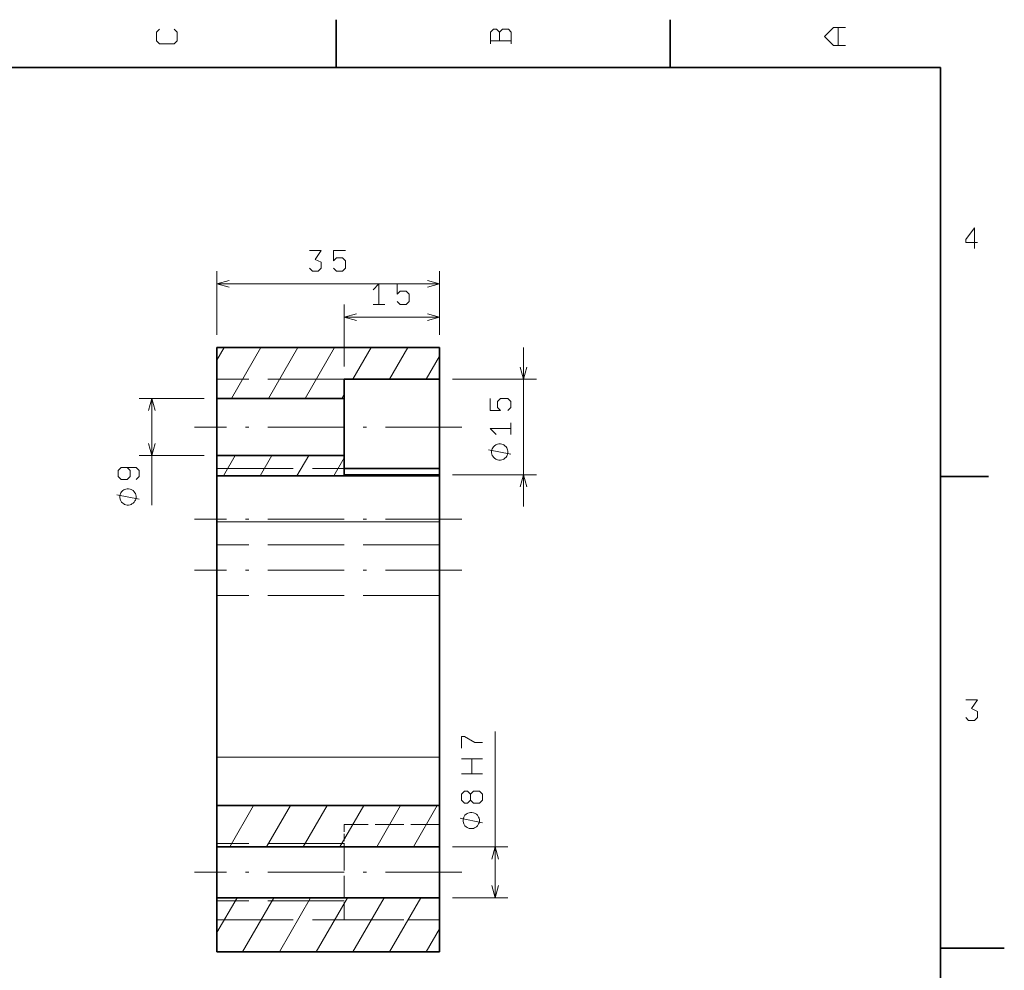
# Model space of a CAD drawing. Extents: x 0 to 420, y 0 to 297.
# Tile 10 of 10: x 265 to 420, y 145 to 294. Entities that reach past the tile are written whole.
import ezdxf

# ---------------------------------------------------------------- set-up
doc = ezdxf.new("R2010")
doc.units = 0
doc.linetypes.add('DASHDOT', pattern=[18.5, 12, -3, 0.5, -3])
doc.linetypes.add('DASHED', pattern=[15, 12, -3])

msp = doc.modelspace()

# ---------------------------------------------------------------- linework, layer by layer
at = {"color": 7, "lineweight": 35}
for p, q in [((315, 287), (315, 294.5)), ((367.5, 287), (367.5, 294.5)), ((410, 287), (10, 287)), ((410, 10), (410, 287)), ((296.27, 242.96), (296.27, 234.96)), ((331.27, 242.96), (296.27, 242.96)), ((331.27, 242.96), (331.27, 237.96)), ((316.27, 234.96), (316.27, 237.96)), ((331.27, 237.96), (316.27, 237.96)), ((331.27, 226.86), (331.27, 237.96)), ((296.27, 234.96), (296.27, 228.3)), ((316.27, 234.96), (296.27, 234.96)), ((316.27, 234.96), (316.27, 228.3)), ((296.27, 228.3), (296.27, 225.96)), ((316.27, 228.3), (316.27, 225.96)), ((296.27, 225.96), (296.27, 222.77)), ((316.27, 225.96), (296.27, 225.96)), ((316.27, 222.96), (316.27, 225.96)), ((331.27, 223.96), (331.27, 226.86)), ((296.27, 215.54), (296.27, 223.31)), ((316.27, 223.96), (331.27, 223.96)), ((316.27, 222.96), (331.27, 222.96)), ((331.27, 222.96), (316.27, 222.96)), ((331.27, 222.96), (331.27, 223.96)), ((331.27, 222.96), (331.27, 222.96)), ((331.27, 222.96), (331.27, 222.77)), ((331.27, 222.77), (296.27, 222.77)), ((331.27, 215.54), (331.27, 222.77)), ((410, 222.7), (417.5, 222.7)), ((296.27, 178.54), (296.27, 215.54)), ((331.27, 178.54), (331.27, 215.54)), ((296.27, 170.96), (296.27, 178.54)), ((331.27, 170.96), (331.27, 178.54)), ((296.27, 164.46), (296.27, 170.96)), ((331.27, 170.96), (296.27, 170.96)), ((331.27, 164.46), (331.27, 170.96)), ((296.27, 164.46), (296.27, 158.54)), ((331.27, 164.46), (296.27, 164.46)), ((331.27, 158.54), (331.27, 164.46)), ((296.27, 158.54), (296.27, 156.46)), ((331.27, 156.46), (331.27, 158.54)), ((296.27, 147.96), (296.27, 156.46)), ((331.27, 156.46), (296.27, 156.46)), ((331.27, 147.96), (331.27, 156.46)), ((331.27, 147.96), (296.27, 147.96)), ((410, 148.5), (420, 148.5))]:
    msp.add_line(p, q, dxfattribs=at)
at = {"color": 7, "lineweight": 13}
for p, q in [((296.27, 244.96), (296.27, 254.96)), ((331.27, 244.96), (331.27, 254.96)), ((296.27, 252.96), (331.27, 252.96)), ((316.27, 239.96), (316.27, 249.71)), ((331.27, 244.96), (331.27, 249.71)), ((316.27, 247.71), (331.27, 247.71)), ((296.27, 240.96), (297.43, 242.96)), ((298.58, 234.96), (303.2, 242.96)), ((304.36, 234.96), (308.97, 242.96)), ((310.13, 234.96), (314.75, 242.96)), ((317.63, 237.96), (320.52, 242.96)), ((323.41, 237.96), (326.29, 242.96)), ((344.47, 217.96), (344.47, 242.96)), ((329.18, 237.96), (331.27, 241.58)), ((333.27, 237.96), (346.47, 237.96)), ((315.9, 234.96), (316.27, 235.6)), ((294.27, 234.96), (284.04, 234.96)), ((286.04, 218.18), (286.04, 234.96)), ((294.27, 225.96), (284.04, 225.96)), ((297.32, 222.77), (299.16, 225.96)), ((303.09, 222.77), (304.93, 225.96)), ((308.86, 222.77), (310.71, 225.96)), ((314.64, 222.77), (316.27, 225.6)), ((320.41, 222.77), (320.52, 222.96)), ((326.18, 222.77), (326.29, 222.96)), ((333.27, 222.96), (346.47, 222.96)), ((296.27, 215.54), (331.27, 215.54)), ((339.99, 156.46), (339.99, 182.56)), ((296.27, 178.54), (331.27, 178.54)), ((298.29, 164.46), (302.05, 170.96)), ((304.07, 164.46), (307.82, 170.96)), ((309.84, 164.46), (313.59, 170.96)), ((315.61, 164.46), (319.37, 170.96)), ((321.39, 164.46), (325.14, 170.96)), ((327.16, 164.46), (330.91, 170.96)), ((333.27, 164.46), (341.99, 164.46)), ((296.27, 150.96), (299.45, 156.46)), ((300.31, 147.96), (305.22, 156.46)), ((306.09, 147.96), (310.99, 156.46)), ((311.86, 147.96), (316.77, 156.46)), ((317.63, 147.96), (322.54, 156.46)), ((323.41, 147.96), (328.32, 156.46)), ((333.27, 156.46), (341.99, 156.46)), ((329.18, 147.96), (331.27, 151.58))]:
    msp.add_line(p, q, dxfattribs=at)
at = {"color": 7, "linetype": 'DASHED', "lineweight": 13}
for p, q in [((331.27, 237.96), (296.27, 237.96)), ((316.27, 234.96), (296.27, 234.96)), ((316.27, 225.96), (296.27, 225.96)), ((296.27, 223.96), (316.27, 223.96)), ((331.27, 211.96), (296.27, 211.96)), ((331.27, 203.96), (296.27, 203.96)), ((316.27, 164.96), (296.27, 164.96)), ((316.27, 155.96), (296.27, 155.96)), ((296.27, 152.96), (331.27, 152.96))]:
    msp.add_line(p, q, dxfattribs=at)
at = {"color": 7, "linetype": 'DASHED', "lineweight": 13, "ltscale": 0.375}
for p, q in [((331.27, 237.96), (316.27, 237.96)), ((331.27, 222.96), (316.27, 222.96)), ((331.27, 167.96), (316.27, 167.96)), ((331.27, 152.96), (316.27, 152.96))]:
    msp.add_line(p, q, dxfattribs=at)
at = {"color": 7, "linetype": 'DASHDOT', "lineweight": 13}
for p, q in [((334.77, 230.46), (292.77, 230.46)), ((334.77, 215.96), (292.77, 215.96)), ((334.77, 207.96), (292.77, 207.96)), ((334.77, 160.46), (292.77, 160.46))]:
    msp.add_line(p, q, dxfattribs=at)
at = {"color": 7, "linetype": 'DASHED', "lineweight": 13, "ltscale": 0.004854}
msp.add_line((331.27, 222.77), (331.27, 222.96), dxfattribs=at)
at = {"color": 7, "linetype": 'DASHED', "lineweight": 13, "ltscale": 0.097608}
msp.add_line((316.27, 167.96), (316.27, 164.05), dxfattribs=at)
at = {"color": 7, "linetype": 'DASHED', "lineweight": 13, "ltscale": 0.277392}
msp.add_line((316.27, 164.05), (316.27, 152.96), dxfattribs=at)
at = {"color": 7, "lineweight": 13}
for points in [[(289.57, 293.03), (290.03, 292.56), (290.03, 291.16), (289.57, 290.69), (287.23, 290.69), (286.77, 291.16), (286.77, 292.56), (287.23, 293.03)], [(342.53, 290.69), (342.53, 292.56), (342.07, 293.03), (341.13, 293.03), (340.67, 292.56), (340.2, 293.03), (339.73, 293.03), (339.27, 292.56), (339.27, 290.69)], [(340.67, 291.16), (340.67, 292.56)], [(395.03, 290.46), (393.17, 290.46), (391.77, 291.86), (393.17, 293.26), (395.03, 293.26)], [(393.87, 293.26), (393.87, 290.46)], [(339.27, 291.16), (340.9, 291.16), (342.53, 291.16)], [(415.79, 259.45), (413.93, 259.45), (413.93, 259.92), (415.33, 261.78), (415.33, 260.15), (415.33, 258.52)], [(310.81, 258.22), (312.68, 258.22), (311.74, 256.82), (312.68, 256.36), (312.68, 255.42), (312.21, 254.96), (311.28, 254.96), (310.81, 255.42)], [(316.46, 258.22), (314.59, 258.22), (314.59, 256.59), (315.06, 257.06), (315.99, 257.06), (316.46, 256.59), (316.46, 255.42), (315.99, 254.96), (315.06, 254.96), (314.59, 255.42)], [(298.2, 253.47), (296.27, 252.96), (298.2, 252.44)], [(320.81, 252.04), (321.74, 252.98), (321.74, 251.34), (321.74, 249.71)], [(326.46, 252.98), (324.59, 252.98), (324.59, 251.34), (325.06, 251.81), (325.99, 251.81), (326.46, 251.34), (326.46, 250.18), (325.99, 249.71), (325.06, 249.71), (324.59, 250.18)], [(329.34, 252.44), (331.27, 252.96), (329.34, 253.47)], [(322.68, 249.71), (320.81, 249.71)], [(318.2, 248.23), (316.27, 247.71), (318.2, 247.19)], [(329.34, 247.19), (331.27, 247.71), (329.34, 248.23)], [(343.95, 239.89), (344.47, 237.96), (344.99, 239.89)], [(286.56, 233.03), (286.04, 234.96), (285.52, 233.03)], [(339.2, 234.92), (339.2, 233.06), (340.84, 233.06), (340.37, 233.52), (340.37, 234.46), (340.84, 234.92), (342, 234.92), (342.47, 234.46), (342.47, 233.52), (342, 233.06)], [(342.47, 231.14), (342.47, 229.28)], [(340.14, 229.28), (339.2, 230.21), (340.84, 230.21), (342.47, 230.21)], [(285.52, 227.89), (286.04, 225.96), (286.56, 227.89)], [(342.47, 226.18), (338.97, 226.88)], [(283.57, 222.22), (284.04, 222.68), (284.04, 223.62), (283.57, 224.08), (281.24, 224.08), (280.77, 223.62), (280.77, 222.68), (281.24, 222.22), (282.17, 222.22), (282.64, 222.68), (282.64, 223.62), (282.17, 224.08)], [(344.99, 221.03), (344.47, 222.96), (343.95, 221.03)], [(284.04, 219.12), (280.54, 219.82)], [(413.93, 187.58), (415.79, 187.58), (414.86, 186.18), (415.79, 185.72), (415.79, 184.78), (415.33, 184.32), (414.39, 184.32), (413.93, 184.78)], [(334.72, 179.95), (334.72, 181.82), (335.19, 181.82), (336.82, 180.88), (337.99, 180.88)], [(337.99, 178.27), (336.35, 178.27), (334.72, 178.27)], [(336.35, 175.94), (336.35, 178.27)], [(337.99, 175.94), (336.35, 175.94), (334.72, 175.94)], [(336.12, 172.74), (336.12, 171.81), (336.59, 171.34), (337.52, 171.34), (337.99, 171.81), (337.99, 172.74), (337.52, 173.21), (336.59, 173.21), (336.12, 172.74), (335.65, 173.21), (335.19, 173.21), (334.72, 172.74), (334.72, 171.81), (335.19, 171.34), (335.65, 171.34), (336.12, 171.81)], [(337.99, 168.24), (334.49, 168.94)], [(340.5, 162.53), (339.99, 164.46), (339.47, 162.53)], [(339.47, 158.39), (339.99, 156.46), (340.5, 158.39)]]:
    msp.add_lwpolyline(points, dxfattribs=at)
for points in [[(340.72, 227.81), (340.6, 227.81), (340.37, 227.75), (340.2, 227.69), (340.08, 227.64), (339.9, 227.52), (339.73, 227.34), (339.61, 227.17), (339.55, 227.05), (339.5, 226.88), (339.44, 226.64), (339.44, 226.53), (339.44, 226.41), (339.5, 226.18), (339.55, 226), (339.61, 225.89), (339.73, 225.71), (339.9, 225.54), (340.08, 225.42), (340.2, 225.36), (340.37, 225.3), (340.6, 225.24), (340.72, 225.24), (340.84, 225.24), (341.07, 225.3), (341.25, 225.36), (341.36, 225.42), (341.54, 225.54), (341.71, 225.71), (341.83, 225.89), (341.89, 226), (341.95, 226.18), (342, 226.41), (342, 226.53), (342, 226.64), (341.95, 226.88), (341.89, 227.05), (341.83, 227.17), (341.71, 227.34), (341.54, 227.52), (341.36, 227.64), (341.25, 227.69), (341.07, 227.75), (340.84, 227.81)], [(282.29, 220.75), (282.17, 220.75), (281.94, 220.69), (281.77, 220.63), (281.65, 220.58), (281.47, 220.46), (281.3, 220.28), (281.18, 220.11), (281.12, 219.99), (281.07, 219.82), (281.01, 219.58), (281.01, 219.47), (281.01, 219.35), (281.07, 219.12), (281.12, 218.94), (281.18, 218.83), (281.3, 218.65), (281.47, 218.48), (281.65, 218.36), (281.77, 218.3), (281.94, 218.24), (282.17, 218.18), (282.29, 218.18), (282.41, 218.18), (282.64, 218.24), (282.82, 218.3), (282.93, 218.36), (283.11, 218.48), (283.28, 218.65), (283.4, 218.83), (283.46, 218.94), (283.52, 219.12), (283.57, 219.35), (283.57, 219.47), (283.57, 219.58), (283.52, 219.82), (283.46, 219.99), (283.4, 220.11), (283.28, 220.28), (283.11, 220.46), (282.93, 220.58), (282.82, 220.63), (282.64, 220.69), (282.41, 220.75)], [(336.24, 169.87), (336.12, 169.87), (335.89, 169.81), (335.71, 169.76), (335.59, 169.7), (335.42, 169.58), (335.24, 169.41), (335.13, 169.23), (335.07, 169.11), (335.01, 168.94), (334.95, 168.71), (334.95, 168.59), (334.95, 168.47), (335.01, 168.24), (335.07, 168.06), (335.13, 167.95), (335.24, 167.77), (335.42, 167.6), (335.59, 167.48), (335.71, 167.42), (335.89, 167.36), (336.12, 167.31), (336.24, 167.31), (336.35, 167.31), (336.59, 167.36), (336.76, 167.42), (336.88, 167.48), (337.05, 167.6), (337.23, 167.77), (337.34, 167.95), (337.4, 168.06), (337.46, 168.24), (337.52, 168.47), (337.52, 168.59), (337.52, 168.71), (337.46, 168.94), (337.4, 169.11), (337.34, 169.23), (337.23, 169.41), (337.05, 169.58), (336.88, 169.7), (336.76, 169.76), (336.59, 169.81), (336.35, 169.87)]]:
    msp.add_lwpolyline(points, close=True, dxfattribs=at)

doc.saveas('drawing.dxf')
